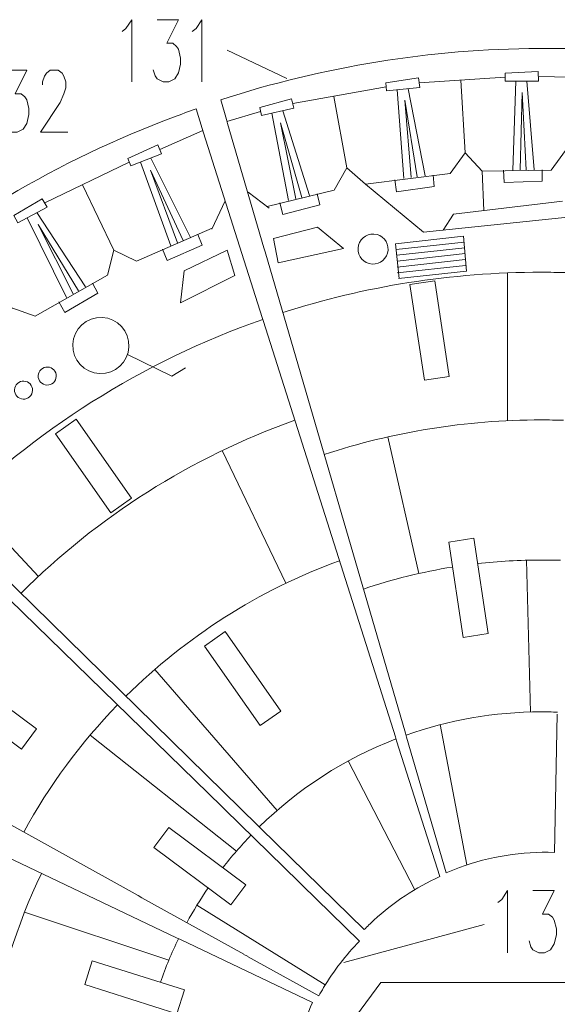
# Model space of a CAD drawing. Header units: inches. Extents: x -7.2 to 7.2, y -5.5 to 5.4.
# Tile 4 of 9: x -4.6 to -1.9, y 0.3 to 5.4. Entities that reach past the tile are written whole.
import ezdxf

# ---------------------------------------------------------------- set-up
doc = ezdxf.new("R2010")
doc.units = ezdxf.units.IN
doc.header["$MEASUREMENT"] = 0
doc.layers.add('Layer 1', color=7, linetype='Continuous')

msp = doc.modelspace()

# ---------------------------------------------------------------- linework, layer by layer
at = {"layer": 'Layer 1', "color": 1, "lineweight": 9}
for points, knots in [([(-4.1117, 5.3651), (-4.1117, 5.3651), (-4.0916, 5.3803), (-4.0916, 5.3803), (-4.0916, 5.3803), (-4.0916, 5.3803), (-4.0612, 5.4263), (-4.0612, 5.4263), (-4.0612, 5.4263), (-4.0612, 5.4263), (-4.0612, 5.1038), (-4.0612, 5.1038)], [0, 0, 0, 0, 0.25, 0.25, 0.25, 0.25, 0.5, 0.5, 0.5, 0.5, 1, 1, 1, 1]), ([(-3.9294, 5.4263), (-3.9294, 5.4263), (-3.8183, 5.4263), (-3.8183, 5.4263), (-3.8183, 5.4263), (-3.8183, 5.4263), (-3.879, 5.3038), (-3.879, 5.3038), (-3.879, 5.3038), (-3.879, 5.3038), (-3.8486, 5.3038), (-3.8486, 5.3038), (-3.8486, 5.3038), (-3.8486, 5.3038), (-3.8283, 5.2881), (-3.8283, 5.2881), (-3.8283, 5.2881), (-3.8283, 5.2881), (-3.8183, 5.2729), (-3.8183, 5.2729), (-3.8183, 5.2729), (-3.8183, 5.2729), (-3.8079, 5.2268), (-3.8079, 5.2268), (-3.8079, 5.2268), (-3.8079, 5.2268), (-3.8079, 5.196), (-3.8079, 5.196), (-3.8079, 5.196), (-3.8079, 5.196), (-3.8183, 5.1499), (-3.8183, 5.1499), (-3.8183, 5.1499), (-3.8183, 5.1499), (-3.8383, 5.1195), (-3.8383, 5.1195), (-3.8383, 5.1195), (-3.8383, 5.1195), (-3.8687, 5.1038), (-3.8687, 5.1038), (-3.8687, 5.1038), (-3.8687, 5.1038), (-3.8991, 5.1038), (-3.8991, 5.1038), (-3.8991, 5.1038), (-3.8991, 5.1038), (-3.9294, 5.1195), (-3.9294, 5.1195), (-3.9294, 5.1195), (-3.9294, 5.1195), (-3.9398, 5.1347), (-3.9398, 5.1347), (-3.9398, 5.1347), (-3.9398, 5.1347), (-3.9498, 5.1656), (-3.9498, 5.1656)], [0, 0, 0, 0, 0.066667, 0.066667, 0.066667, 0.066667, 0.133333, 0.133333, 0.133333, 0.133333, 0.2, 0.2, 0.2, 0.2, 0.266667, 0.266667, 0.266667, 0.266667, 0.333333, 0.333333, 0.333333, 0.333333, 0.4, 0.4, 0.4, 0.4, 0.466667, 0.466667, 0.466667, 0.466667, 0.533333, 0.533333, 0.533333, 0.533333, 0.6, 0.6, 0.6, 0.6, 0.666667, 0.666667, 0.666667, 0.666667, 0.733333, 0.733333, 0.733333, 0.733333, 0.8, 0.8, 0.8, 0.8, 0.866667, 0.866667, 0.866667, 0.866667, 1, 1, 1, 1]), ([(-3.7472, 5.3651), (-3.7472, 5.3651), (-3.7271, 5.3803), (-3.7271, 5.3803), (-3.7271, 5.3803), (-3.7271, 5.3803), (-3.6968, 5.4263), (-3.6968, 5.4263), (-3.6968, 5.4263), (-3.6968, 5.4263), (-3.6968, 5.1038), (-3.6968, 5.1038)], [0, 0, 0, 0, 0.25, 0.25, 0.25, 0.25, 0.5, 0.5, 0.5, 0.5, 1, 1, 1, 1]), ([(-4.717, 5.1646), (-4.717, 5.1646), (-4.6059, 5.1646), (-4.6059, 5.1646), (-4.6059, 5.1646), (-4.6059, 5.1646), (-4.6666, 5.042), (-4.6666, 5.042), (-4.6666, 5.042), (-4.6666, 5.042), (-4.6362, 5.042), (-4.6362, 5.042), (-4.6362, 5.042), (-4.6362, 5.042), (-4.6159, 5.0264), (-4.6159, 5.0264), (-4.6159, 5.0264), (-4.6159, 5.0264), (-4.6059, 5.0112), (-4.6059, 5.0112), (-4.6059, 5.0112), (-4.6059, 5.0112), (-4.5955, 4.9651), (-4.5955, 4.9651), (-4.5955, 4.9651), (-4.5955, 4.9651), (-4.5955, 4.9342), (-4.5955, 4.9342), (-4.5955, 4.9342), (-4.5955, 4.9342), (-4.6059, 4.8881), (-4.6059, 4.8881), (-4.6059, 4.8881), (-4.6059, 4.8881), (-4.6259, 4.8577), (-4.6259, 4.8577), (-4.6259, 4.8577), (-4.6259, 4.8577), (-4.6563, 4.8421), (-4.6563, 4.8421), (-4.6563, 4.8421), (-4.6563, 4.8421), (-4.6866, 4.8421), (-4.6866, 4.8421), (-4.6866, 4.8421), (-4.6866, 4.8421), (-4.717, 4.8577), (-4.717, 4.8577), (-4.717, 4.8577), (-4.717, 4.8577), (-4.7273, 4.8729), (-4.7273, 4.8729), (-4.7273, 4.8729), (-4.7273, 4.8729), (-4.7374, 4.9038), (-4.7374, 4.9038)], [0, 0, 0, 0, 0.066667, 0.066667, 0.066667, 0.066667, 0.133333, 0.133333, 0.133333, 0.133333, 0.2, 0.2, 0.2, 0.2, 0.266667, 0.266667, 0.266667, 0.266667, 0.333333, 0.333333, 0.333333, 0.333333, 0.4, 0.4, 0.4, 0.4, 0.466667, 0.466667, 0.466667, 0.466667, 0.533333, 0.533333, 0.533333, 0.533333, 0.6, 0.6, 0.6, 0.6, 0.666667, 0.666667, 0.666667, 0.666667, 0.733333, 0.733333, 0.733333, 0.733333, 0.8, 0.8, 0.8, 0.8, 0.866667, 0.866667, 0.866667, 0.866667, 1, 1, 1, 1]), ([(-4.5248, 5.0881), (-4.5248, 5.0881), (-4.5248, 5.1033), (-4.5248, 5.1033), (-4.5248, 5.1033), (-4.5248, 5.1033), (-4.5147, 5.1342), (-4.5147, 5.1342), (-4.5147, 5.1342), (-4.5147, 5.1342), (-4.5044, 5.1494), (-4.5044, 5.1494), (-4.5044, 5.1494), (-4.5044, 5.1494), (-4.4844, 5.1646), (-4.4844, 5.1646), (-4.4844, 5.1646), (-4.4844, 5.1646), (-4.4437, 5.1646), (-4.4437, 5.1646), (-4.4437, 5.1646), (-4.4437, 5.1646), (-4.4236, 5.1494), (-4.4236, 5.1494), (-4.4236, 5.1494), (-4.4236, 5.1494), (-4.4133, 5.1342), (-4.4133, 5.1342), (-4.4133, 5.1342), (-4.4133, 5.1342), (-4.4033, 5.1033), (-4.4033, 5.1033), (-4.4033, 5.1033), (-4.4033, 5.1033), (-4.4033, 5.0724), (-4.4033, 5.0724), (-4.4033, 5.0724), (-4.4033, 5.0724), (-4.4133, 5.042), (-4.4133, 5.042), (-4.4133, 5.042), (-4.4133, 5.042), (-4.4336, 4.996), (-4.4336, 4.996), (-4.4336, 4.996), (-4.4336, 4.996), (-4.5348, 4.8421), (-4.5348, 4.8421), (-4.5348, 4.8421), (-4.5348, 4.8421), (-4.3932, 4.8421), (-4.3932, 4.8421)], [0, 0, 0, 0, 0.071429, 0.071429, 0.071429, 0.071429, 0.142857, 0.142857, 0.142857, 0.142857, 0.214286, 0.214286, 0.214286, 0.214286, 0.285714, 0.285714, 0.285714, 0.285714, 0.357143, 0.357143, 0.357143, 0.357143, 0.428571, 0.428571, 0.428571, 0.428571, 0.5, 0.5, 0.5, 0.5, 0.571429, 0.571429, 0.571429, 0.571429, 0.642857, 0.642857, 0.642857, 0.642857, 0.714286, 0.714286, 0.714286, 0.714286, 0.785714, 0.785714, 0.785714, 0.785714, 0.857143, 0.857143, 0.857143, 0.857143, 1, 1, 1, 1]), ([(-2.738, 5.0567), (-2.738, 5.0567), (-2.7423, 5.0985), (-2.7423, 5.0985), (-2.7423, 5.0985), (-2.7423, 5.0985), (-2.573, 5.1241), (-2.573, 5.1241), (-2.573, 5.1241), (-2.573, 5.1241), (-2.566, 5.0746), (-2.566, 5.0746), (-2.566, 5.0746), (-2.566, 5.0746), (-2.738, 5.0567), (-2.738, 5.0567)], [0, 0, 0, 0, 0.2, 0.2, 0.2, 0.2, 0.4, 0.4, 0.4, 0.4, 0.6, 0.6, 0.6, 0.6, 1, 1, 1, 1]), ([(-2.1231, 5.1074), (-2.1231, 5.1074), (-2.1229, 5.1495), (-2.1229, 5.1495), (-2.1229, 5.1495), (-2.1229, 5.1495), (-1.9518, 5.1568), (-1.9518, 5.1568), (-1.9518, 5.1568), (-1.9518, 5.1568), (-1.9502, 5.1067), (-1.9502, 5.1067), (-1.9502, 5.1067), (-1.9502, 5.1067), (-2.1231, 5.1074), (-2.1231, 5.1074)], [0, 0, 0, 0, 0.2, 0.2, 0.2, 0.2, 0.4, 0.4, 0.4, 0.4, 0.6, 0.6, 0.6, 0.6, 1, 1, 1, 1]), ([(-3.3878, 4.929), (-3.3878, 4.929), (-3.3969, 4.97), (-3.3969, 4.97), (-3.3969, 4.97), (-3.3969, 4.97), (-3.2317, 5.015), (-3.2317, 5.015), (-3.2317, 5.015), (-3.2317, 5.015), (-3.2191, 4.9666), (-3.2191, 4.9666), (-3.2191, 4.9666), (-3.2191, 4.9666), (-3.3878, 4.929), (-3.3878, 4.929)], [0, 0, 0, 0, 0.2, 0.2, 0.2, 0.2, 0.4, 0.4, 0.4, 0.4, 0.6, 0.6, 0.6, 0.6, 1, 1, 1, 1]), ([(-4.067, 4.6673), (-4.067, 4.6673), (-4.0824, 4.7064), (-4.0824, 4.7064), (-4.0824, 4.7064), (-4.0824, 4.7064), (-3.9262, 4.7767), (-3.9262, 4.7767), (-3.9262, 4.7767), (-3.9262, 4.7767), (-3.9062, 4.7308), (-3.9062, 4.7308), (-3.9062, 4.7308), (-3.9062, 4.7308), (-4.067, 4.6673), (-4.067, 4.6673)], [0, 0, 0, 0, 0.2, 0.2, 0.2, 0.2, 0.4, 0.4, 0.4, 0.4, 0.6, 0.6, 0.6, 0.6, 1, 1, 1, 1]), ([(-2.4972, 4.6203), (-2.4972, 4.6203), (-2.4913, 4.5616), (-2.4913, 4.5616), (-2.4913, 4.5616), (-2.4913, 4.5616), (-2.687, 4.5335), (-2.687, 4.5335), (-2.687, 4.5335), (-2.687, 4.5335), (-2.6958, 4.5961), (-2.6958, 4.5961)], [0, 0, 0, 0, 0.25, 0.25, 0.25, 0.25, 0.5, 0.5, 0.5, 0.5, 1, 1, 1, 1]), ([(-1.9306, 4.6477), (-1.9306, 4.6477), (-1.9311, 4.5887), (-1.9311, 4.5887), (-1.9311, 4.5887), (-1.9311, 4.5887), (-2.1286, 4.5818), (-2.1286, 4.5818), (-2.1286, 4.5818), (-2.1286, 4.5818), (-2.1306, 4.645), (-2.1306, 4.645)], [0, 0, 0, 0, 0.25, 0.25, 0.25, 0.25, 0.5, 0.5, 0.5, 0.5, 1, 1, 1, 1]), ([(-4.6532, 4.3728), (-4.6532, 4.3728), (-4.673, 4.4098), (-4.673, 4.4098), (-4.673, 4.4098), (-4.673, 4.4098), (-4.5258, 4.4974), (-4.5258, 4.4974), (-4.5258, 4.4974), (-4.5258, 4.4974), (-4.5007, 4.4542), (-4.5007, 4.4542), (-4.5007, 4.4542), (-4.5007, 4.4542), (-4.6532, 4.3728), (-4.6532, 4.3728)], [0, 0, 0, 0, 0.2, 0.2, 0.2, 0.2, 0.4, 0.4, 0.4, 0.4, 0.6, 0.6, 0.6, 0.6, 1, 1, 1, 1]), ([(-3.0982, 4.5233), (-3.0982, 4.5233), (-3.0857, 4.4657), (-3.0857, 4.4657), (-3.0857, 4.4657), (-3.0857, 4.4657), (-3.2767, 4.4151), (-3.2767, 4.4151), (-3.2767, 4.4151), (-3.2767, 4.4151), (-3.2927, 4.4764), (-3.2927, 4.4764)], [0, 0, 0, 0, 0.25, 0.25, 0.25, 0.25, 0.5, 0.5, 0.5, 0.5, 1, 1, 1, 1]), ([(-3.7178, 4.3117), (-3.7178, 4.3117), (-3.6963, 4.2568), (-3.6963, 4.2568), (-3.6963, 4.2568), (-3.6963, 4.2568), (-3.8772, 4.1771), (-3.8772, 4.1771), (-3.8772, 4.1771), (-3.8772, 4.1771), (-3.9026, 4.2351), (-3.9026, 4.2351)], [0, 0, 0, 0, 0.25, 0.25, 0.25, 0.25, 0.5, 0.5, 0.5, 0.5, 1, 1, 1, 1]), ([(-4.2656, 4.0594), (-4.2656, 4.0594), (-4.2381, 4.0073), (-4.2381, 4.0073), (-4.2381, 4.0073), (-4.2381, 4.0073), (-4.4086, 3.9074), (-4.4086, 3.9074), (-4.4086, 3.9074), (-4.4086, 3.9074), (-4.4405, 3.9621), (-4.4405, 3.9621)], [0, 0, 0, 0, 0.25, 0.25, 0.25, 0.25, 0.5, 0.5, 0.5, 0.5, 1, 1, 1, 1]), ([(-4.2157, 3.8816), (-4.1352, 3.8782), (-4.0728, 3.8102), (-4.0762, 3.7297), (-4.0762, 3.7297), (-4.0796, 3.6493), (-4.1476, 3.5868), (-4.2281, 3.5902), (-4.2281, 3.5902), (-4.3086, 3.5936), (-4.371, 3.6616), (-4.3676, 3.7421), (-4.3676, 3.7421), (-4.3642, 3.8226), (-4.2962, 3.885), (-4.2157, 3.8816)], [0, 0, 0, 0, 0.2, 0.2, 0.2, 0.2, 0.4, 0.4, 0.4, 0.4, 0.6, 0.6, 0.6, 0.6, 1, 1, 1, 1]), ([(-2.1608, 0.8469), (-2.1608, 0.8469), (-2.1407, 0.8621), (-2.1407, 0.8621), (-2.1407, 0.8621), (-2.1407, 0.8621), (-2.1103, 0.9082), (-2.1103, 0.9082), (-2.1103, 0.9082), (-2.1103, 0.9082), (-2.1103, 0.5857), (-2.1103, 0.5857)], [0, 0, 0, 0, 0.25, 0.25, 0.25, 0.25, 0.5, 0.5, 0.5, 0.5, 1, 1, 1, 1]), ([(-1.9785, 0.9082), (-1.9785, 0.9082), (-1.8674, 0.9082), (-1.8674, 0.9082), (-1.8674, 0.9082), (-1.8674, 0.9082), (-1.9281, 0.7857), (-1.9281, 0.7857), (-1.9281, 0.7857), (-1.9281, 0.7857), (-1.8977, 0.7857), (-1.8977, 0.7857), (-1.8977, 0.7857), (-1.8977, 0.7857), (-1.8774, 0.77), (-1.8774, 0.77), (-1.8774, 0.77), (-1.8774, 0.77), (-1.8674, 0.7548), (-1.8674, 0.7548), (-1.8674, 0.7548), (-1.8674, 0.7548), (-1.857, 0.7087), (-1.857, 0.7087), (-1.857, 0.7087), (-1.857, 0.7087), (-1.857, 0.6778), (-1.857, 0.6778), (-1.857, 0.6778), (-1.857, 0.6778), (-1.8674, 0.6318), (-1.8674, 0.6318), (-1.8674, 0.6318), (-1.8674, 0.6318), (-1.8874, 0.6014), (-1.8874, 0.6014), (-1.8874, 0.6014), (-1.8874, 0.6014), (-1.9178, 0.5857), (-1.9178, 0.5857), (-1.9178, 0.5857), (-1.9178, 0.5857), (-1.9481, 0.5857), (-1.9481, 0.5857), (-1.9481, 0.5857), (-1.9481, 0.5857), (-1.9785, 0.6014), (-1.9785, 0.6014), (-1.9785, 0.6014), (-1.9785, 0.6014), (-1.9889, 0.6166), (-1.9889, 0.6166), (-1.9889, 0.6166), (-1.9889, 0.6166), (-1.9989, 0.6474), (-1.9989, 0.6474)], [0, 0, 0, 0, 0.066667, 0.066667, 0.066667, 0.066667, 0.133333, 0.133333, 0.133333, 0.133333, 0.2, 0.2, 0.2, 0.2, 0.266667, 0.266667, 0.266667, 0.266667, 0.333333, 0.333333, 0.333333, 0.333333, 0.4, 0.4, 0.4, 0.4, 0.466667, 0.466667, 0.466667, 0.466667, 0.533333, 0.533333, 0.533333, 0.533333, 0.6, 0.6, 0.6, 0.6, 0.666667, 0.666667, 0.666667, 0.666667, 0.733333, 0.733333, 0.733333, 0.733333, 0.8, 0.8, 0.8, 0.8, 0.866667, 0.866667, 0.866667, 0.866667, 1, 1, 1, 1])]:
    msp.add_open_spline(points, degree=3, knots=knots, dxfattribs=at)
at = {"layer": 'Layer 1', "lineweight": 9}
for points, knots in [([(-1.7968, 4.4129), (-1.7968, 4.4129), (-1.7785, 5.2759), (-1.7785, 5.2759), (-1.7785, 5.2759), (-1.831, 5.2772), (-1.8943, 5.2778), (-1.9469, 5.2775), (-1.9469, 5.2775), (-2.508, 5.274), (-3.0654, 5.1842), (-3.5998, 5.0109), (-3.5998, 5.0109), (-3.5998, 5.0109), (-3.5701, 4.9091), (-3.5701, 4.9091)], [0, 0, 0, 0, 0.2, 0.2, 0.2, 0.2, 0.4, 0.4, 0.4, 0.4, 0.6, 0.6, 0.6, 0.6, 1, 1, 1, 1]), ([(-3.6953, 4.8613), (-3.6953, 4.8613), (-3.7276, 4.9632), (-3.7276, 4.9632), (-3.7276, 4.9632), (-3.767, 4.9495), (-3.8058, 4.9353), (-3.8449, 4.9207), (-3.8449, 4.9207), (-4.4417, 4.697), (-4.9959, 4.3703), (-5.4807, 3.9556), (-5.4807, 3.9556), (-5.4807, 3.9556), (-5.4838, 3.8881), (-5.4838, 3.8881)], [0, 0, 0, 0, 0.2, 0.2, 0.2, 0.2, 0.4, 0.4, 0.4, 0.4, 0.6, 0.6, 0.6, 0.6, 1, 1, 1, 1]), ([(-2.4132, 3.5754), (-2.4132, 3.5754), (-2.5422, 3.5558), (-2.5422, 3.5558), (-2.5422, 3.5558), (-2.5422, 3.5558), (-2.6174, 4.0518), (-2.6174, 4.0518), (-2.6174, 4.0518), (-2.6174, 4.0518), (-2.4884, 4.0713), (-2.4884, 4.0713), (-2.4884, 4.0713), (-2.4884, 4.0713), (-2.4132, 3.5754), (-2.4132, 3.5754)], [0, 0, 0, 0, 0.2, 0.2, 0.2, 0.2, 0.4, 0.4, 0.4, 0.4, 0.6, 0.6, 0.6, 0.6, 1, 1, 1, 1]), ([(-4.0624, 2.9434), (-4.0624, 2.9434), (-4.1695, 2.8683), (-4.1695, 2.8683), (-4.1695, 2.8683), (-4.1695, 2.8683), (-4.4569, 3.2779), (-4.4569, 3.2779), (-4.4569, 3.2779), (-4.4569, 3.2779), (-4.3498, 3.3531), (-4.3498, 3.3531), (-4.3498, 3.3531), (-4.3498, 3.3531), (-4.0624, 2.9434), (-4.0624, 2.9434)], [0, 0, 0, 0, 0.2, 0.2, 0.2, 0.2, 0.4, 0.4, 0.4, 0.4, 0.6, 0.6, 0.6, 0.6, 1, 1, 1, 1]), ([(-2.211, 2.2413), (-2.211, 2.2413), (-2.34, 2.2218), (-2.34, 2.2218), (-2.34, 2.2218), (-2.34, 2.2218), (-2.4149, 2.7162), (-2.4149, 2.7162), (-2.4149, 2.7162), (-2.4149, 2.7162), (-2.2859, 2.7358), (-2.2859, 2.7358), (-2.2859, 2.7358), (-2.2859, 2.7358), (-2.211, 2.2413), (-2.211, 2.2413)], [0, 0, 0, 0, 0.2, 0.2, 0.2, 0.2, 0.4, 0.4, 0.4, 0.4, 0.6, 0.6, 0.6, 0.6, 1, 1, 1, 1]), ([(-3.2878, 1.8394), (-3.2878, 1.8394), (-3.3949, 1.7642), (-3.3949, 1.7642), (-3.3949, 1.7642), (-3.3949, 1.7642), (-3.684, 2.1762), (-3.684, 2.1762), (-3.684, 2.1762), (-3.684, 2.1762), (-3.5768, 2.2513), (-3.5768, 2.2513), (-3.5768, 2.2513), (-3.5768, 2.2513), (-3.2878, 1.8394), (-3.2878, 1.8394)], [0, 0, 0, 0, 0.2, 0.2, 0.2, 0.2, 0.4, 0.4, 0.4, 0.4, 0.6, 0.6, 0.6, 0.6, 1, 1, 1, 1]), ([(-4.6337, 1.6421), (-4.6337, 1.6421), (-5.0349, 1.9406), (-5.0349, 1.9406), (-5.0349, 1.9406), (-5.0349, 1.9406), (-4.9573, 2.0449), (-4.9573, 2.0449), (-4.9573, 2.0449), (-4.9573, 2.0449), (-4.5561, 1.7464), (-4.5561, 1.7464), (-4.5561, 1.7464), (-4.5561, 1.7464), (-4.6337, 1.6421), (-4.6337, 1.6421)], [0, 0, 0, 0, 0.2, 0.2, 0.2, 0.2, 0.4, 0.4, 0.4, 0.4, 0.6, 0.6, 0.6, 0.6, 1, 1, 1, 1]), ([(-2.6343, 1.704), (-2.6343, 1.704), (-2.4289, 1.0005), (-2.4289, 1.0005), (-2.4289, 1.0005), (-2.4069, 1.0099), (-2.3819, 1.0197), (-2.3594, 1.028), (-2.3594, 1.028), (-2.2021, 1.0851), (-2.0349, 1.1118), (-1.8671, 1.1063), (-1.8671, 1.1063), (-1.8671, 1.1063), (-1.8519, 1.8225), (-1.8519, 1.8225)], [0, 0, 0, 0, 0.2, 0.2, 0.2, 0.2, 0.4, 0.4, 0.4, 0.4, 0.6, 0.6, 0.6, 0.6, 1, 1, 1, 1]), ([(-3.5463, 0.8332), (-3.5463, 0.8332), (-3.9466, 1.131), (-3.9466, 1.131), (-3.9466, 1.131), (-3.9466, 1.131), (-3.869, 1.2353), (-3.869, 1.2353), (-3.869, 1.2353), (-3.869, 1.2353), (-3.4687, 0.9375), (-3.4687, 0.9375), (-3.4687, 0.9375), (-3.4687, 0.9375), (-3.5463, 0.8332), (-3.5463, 0.8332)], [0, 0, 0, 0, 0.2, 0.2, 0.2, 0.2, 0.4, 0.4, 0.4, 0.4, 0.6, 0.6, 0.6, 0.6, 1, 1, 1, 1]), ([(-2.4624, 0.9807), (-2.5877, 0.9234), (-2.7031, 0.8469), (-2.8045, 0.754), (-2.8045, 0.754), (-2.8216, 0.7383), (-2.8384, 0.7221), (-2.8547, 0.7055), (-2.8547, 0.7055), (-2.8547, 0.7055), (-3.3915, 1.2308), (-3.3915, 1.2308)], [0, 0, 0, 0, 0.25, 0.25, 0.25, 0.25, 0.5, 0.5, 0.5, 0.5, 1, 1, 1, 1]), ([(-3.4605, 0.5666), (-3.4605, 0.5666), (-3.0903, 0.3613), (-3.0903, 0.3613), (-3.0903, 0.3613), (-3.0824, 0.3756), (-3.0738, 0.3905), (-3.0653, 0.4045), (-3.0653, 0.4045), (-3.0127, 0.4917), (-2.9501, 0.5727), (-2.8788, 0.6456), (-2.8788, 0.6456), (-2.8788, 0.6456), (-3.1786, 0.9378), (-3.1786, 0.9378)], [0, 0, 0, 0, 0.2, 0.2, 0.2, 0.2, 0.4, 0.4, 0.4, 0.4, 0.6, 0.6, 0.6, 0.6, 1, 1, 1, 1]), ([(-3.7872, 0.3925), (-3.7872, 0.3925), (-3.8266, 0.2683), (-3.8266, 0.2683), (-3.8266, 0.2683), (-3.8266, 0.2683), (-4.3055, 0.42), (-4.3055, 0.42), (-4.3055, 0.42), (-4.3055, 0.42), (-4.2662, 0.5442), (-4.2662, 0.5442), (-4.2662, 0.5442), (-4.2662, 0.5442), (-3.7872, 0.3925), (-3.7872, 0.3925)], [0, 0, 0, 0, 0.2, 0.2, 0.2, 0.2, 0.4, 0.4, 0.4, 0.4, 0.6, 0.6, 0.6, 0.6, 1, 1, 1, 1]), ([(-1.2839, 0.0202), (-1.2839, 0.0202), (-1.2839, 0.0726), (-1.2839, 0.0726), (-1.2839, 0.0726), (-1.2839, 0.0726), (-1.5483, 0.4313), (-1.5483, 0.4313), (-1.5483, 0.4313), (-1.5483, 0.4313), (-2.7679, 0.4313), (-2.7679, 0.4313), (-2.7679, 0.4313), (-2.7679, 0.4313), (-3.0447, 0.0559), (-3.0447, 0.0559), (-3.0447, 0.0559), (-3.0447, 0.0559), (-3.0447, 0.0202), (-3.0447, 0.0202)], [0, 0, 0, 0, 0.166667, 0.166667, 0.166667, 0.166667, 0.333333, 0.333333, 0.333333, 0.333333, 0.5, 0.5, 0.5, 0.5, 0.666667, 0.666667, 0.666667, 0.666667, 1, 1, 1, 1]), ([(-3.1229, 0.3271), (-3.1768, 0.2133), (-3.2268, 0.0641), (-3.2355, -0.0626), (-3.2355, -0.0626), (-3.2355, -0.0626), (-3.9983, 0.0333), (-3.9983, 0.0333)], [0, 0, 0, 0, 0.333333, 0.333333, 0.333333, 0.333333, 1, 1, 1, 1])]:
    msp.add_open_spline(points, degree=3, knots=knots, dxfattribs=at)
at = {"layer": 'Layer 1', "color": 1, "lineweight": 9}
for points in [[(-3.5663, 5.2688), (-3.5663, 5.2688), (-3.2567, 5.122), (-3.2567, 5.122)], [(-2.6491, 4.6025), (-2.6491, 4.6025), (-2.6829, 5.0624), (-2.6829, 5.0624)], [(-2.6258, 5.0684), (-2.6258, 5.0684), (-2.5387, 4.6159), (-2.5387, 4.6159)], [(-2.0835, 4.6463), (-2.0835, 4.6463), (-2.0677, 5.1072), (-2.0677, 5.1072)], [(-2.0103, 5.107), (-2.0103, 5.107), (-1.9724, 4.6477), (-1.9724, 4.6477)], [(-3.5636, 4.888), (-3.5636, 4.888), (-3.5703, 4.9091), (-3.5703, 4.9091)], [(-3.2471, 4.4881), (-3.2471, 4.4881), (-3.3337, 4.941), (-3.3337, 4.941)], [(-3.2777, 4.9535), (-3.2777, 4.9535), (-3.139, 4.5141), (-3.139, 4.5141)], [(-3.6886, 4.8402), (-3.6886, 4.8402), (-3.6953, 4.8613), (-3.6953, 4.8613)], [(-3.9621, 4.7087), (-3.9621, 4.7087), (-3.7566, 4.2963), (-3.7566, 4.2963)], [(-3.8593, 4.2538), (-3.8593, 4.2538), (-4.0155, 4.6877), (-4.0155, 4.6877)], [(-2.8477, 4.5722), (-2.8477, 4.5722), (-2.4085, 4.6286), (-2.4085, 4.6286)], [(-2.2427, 4.64), (-2.2427, 4.64), (-1.8832, 4.6449), (-1.8832, 4.6449)], [(-3.3591, 4.4574), (-3.3591, 4.4574), (-3.0111, 4.5417), (-3.0111, 4.5417)], [(-4.3996, 3.9856), (-4.3996, 3.9856), (-4.6044, 4.3988), (-4.6044, 4.3988)], [(-4.5537, 4.4259), (-4.5537, 4.4259), (-4.3024, 4.0396), (-4.3024, 4.0396)], [(-3.6435, 4.3448), (-3.6435, 4.3448), (-4.0374, 4.1736), (-4.0374, 4.1736)], [(-2.3388, 4.3031), (-2.3388, 4.3031), (-2.323, 4.1216), (-2.323, 4.1216)], [(-3.3692, 4.2211), (-3.3692, 4.2211), (-3.3754, 4.2424), (-3.3754, 4.2424)], [(-2.6925, 4.2643), (-2.6925, 4.2643), (-2.6727, 4.0833), (-2.6727, 4.0833)], [(-4.1866, 4.1005), (-4.1866, 4.1005), (-4.5626, 3.8886), (-4.5626, 3.8886)], [(-3.3775, 3.861), (-3.3775, 3.861), (-3.3842, 3.8821), (-3.3842, 3.8821)], [(-2.6861, 1.6848), (-2.6861, 1.6848), (-2.6928, 1.7059), (-2.6928, 1.7059)], [(-2.6343, 1.704), (-2.6343, 1.704), (-2.6405, 1.7253), (-2.6405, 1.7253)], [(-3.5946, 1.3435), (-3.5946, 1.3435), (-3.5788, 1.328), (-3.5788, 1.328)], [(-3.3915, 1.2308), (-3.3915, 1.2308), (-3.4073, 1.2463), (-3.4073, 1.2463)], [(-3.1944, 0.9533), (-3.1944, 0.9533), (-3.1786, 0.9378), (-3.1786, 0.9378)], [(-4.0285, 0.8818), (-4.0285, 0.8818), (-4.0092, 0.871), (-4.0092, 0.871)], [(-2.2315, 0.7325), (-2.2315, 0.7325), (-2.9609, 0.5353), (-2.9609, 0.5353)], [(-3.8286, 0.6631), (-3.8286, 0.6631), (-3.8086, 0.6536), (-3.8086, 0.6536)], [(-3.4801, 0.5768), (-3.4801, 0.5768), (-3.4602, 0.5673), (-3.4602, 0.5673)]]:
    msp.add_open_spline(points, degree=3, dxfattribs=at)
at = {"layer": 'Layer 1', "color": 5, "lineweight": 9}
for points in [[(-2.123, 5.1285), (-2.123, 5.1285), (-2.5695, 5.0994), (-2.5695, 5.0994)], [(-2.3528, 5.1121), (-2.3528, 5.1121), (-2.3296, 4.736), (-2.3296, 4.736)], [(-1.951, 5.1317), (-1.951, 5.1317), (-1.7816, 5.1281), (-1.7816, 5.1281)], [(-2.7402, 5.0776), (-2.7402, 5.0776), (-3.2254, 4.9908), (-3.2254, 4.9908)], [(-3.0116, 5.0285), (-3.0116, 5.0285), (-2.9451, 4.6576), (-2.9451, 4.6576)], [(-3.3924, 4.9495), (-3.3924, 4.9495), (-3.567, 4.8985), (-3.567, 4.8985)], [(-3.9162, 4.7537), (-3.9162, 4.7537), (-3.6919, 4.8508), (-3.6919, 4.8508)], [(-1.8832, 4.6449), (-1.8832, 4.6449), (-1.7908, 4.7743), (-1.7908, 4.7743)], [(-4.0747, 4.6869), (-4.0747, 4.6869), (-4.5133, 4.4758), (-4.5133, 4.4758)], [(-2.2427, 4.64), (-2.2427, 4.64), (-2.234, 4.4362), (-2.234, 4.4362)], [(-4.3174, 4.5693), (-4.3174, 4.5693), (-4.1541, 4.2298), (-4.1541, 4.2298)], [(-3.4573, 4.5307), (-3.4573, 4.5307), (-3.3481, 4.4492), (-3.3481, 4.4492)], [(-3.5762, 4.4865), (-3.5762, 4.4865), (-3.6454, 4.3395), (-3.6454, 4.3395)], [(-2.3388, 4.3031), (-2.3388, 4.3031), (-2.6925, 4.2643), (-2.6925, 4.2643)], [(-2.335, 4.2729), (-2.335, 4.2729), (-2.6888, 4.2342), (-2.6888, 4.2342)], [(-2.3319, 4.2428), (-2.3319, 4.2428), (-2.6856, 4.204), (-2.6856, 4.204)], [(-2.3298, 4.2125), (-2.3298, 4.2125), (-2.6836, 4.1737), (-2.6836, 4.1737)], [(-2.3301, 4.1819), (-2.3301, 4.1819), (-2.6838, 4.1431), (-2.6838, 4.1431)], [(-2.3289, 4.1515), (-2.3289, 4.1515), (-2.6827, 4.1127), (-2.6827, 4.1127)], [(-2.323, 4.1216), (-2.323, 4.1216), (-2.6768, 4.0828), (-2.6768, 4.0828)], [(-2.1114, 3.3457), (-2.1114, 3.3457), (-2.1114, 4.1125), (-2.1114, 4.1125)], [(-5.0296, 2.834), (-4.5697, 3.2941), (-4.0079, 3.6522), (-3.3808, 3.8716)], [(-4.6372, 2.4499), (-4.2395, 2.8466), (-3.7549, 3.1563), (-3.2145, 3.3479)], [(-2.5716, 2.5527), (-2.5716, 2.5527), (-2.7311, 3.2619), (-2.7311, 3.2619)], [(-3.5918, 3.1908), (-3.5918, 3.1908), (-3.2609, 2.5026), (-3.2609, 2.5026)], [(-4.9206, 2.9394), (-4.9206, 2.9394), (-4.5459, 2.5381), (-4.5459, 2.5381)], [(-4.0915, 1.9159), (-3.7803, 2.2245), (-3.4031, 2.4667), (-2.9831, 2.6196)], [(-1.9912, 1.8344), (-1.9912, 1.8344), (-2.0117, 2.6222), (-2.0117, 2.6222)], [(-2.8586, 2.4722), (-2.7093, 2.5226), (-2.5544, 2.5612), (-2.3953, 2.5867)], [(-3.9417, 2.0549), (-3.9417, 2.0549), (-3.3072, 1.3234), (-3.3072, 1.3234)], [(-4.6226, 1.2113), (-4.4901, 1.4529), (-4.326, 1.6747), (-4.1358, 1.8711)], [(-2.4597, 1.769), (-2.4597, 1.769), (-2.3211, 1.0412), (-2.3211, 1.0412)], [(-4.2779, 1.7139), (-4.2779, 1.7139), (-3.5178, 1.1129), (-3.5178, 1.1129)], [(-3.3994, 1.2385), (-3.198, 1.4355), (-2.957, 1.5921), (-2.6895, 1.6953)], [(-2.9377, 1.5803), (-2.9377, 1.5803), (-2.592, 0.9125), (-2.592, 0.9125)], [(-3.5886, 1.0267), (-3.5429, 1.0855), (-3.4941, 1.1417), (-3.4425, 1.1951)], [(-4.7912, 0.133), (-4.7496, 0.4389), (-4.66, 0.7296), (-4.5303, 0.9971)], [(-3.7757, 0.7415), (-3.7419, 0.8035), (-3.705, 0.8637), (-3.6653, 0.9217)], [(-3.7228, 0.833), (-3.7228, 0.833), (-3.0564, 0.4191), (-3.0564, 0.4191)], [(-4.6182, 0.7967), (-4.6182, 0.7967), (-3.8691, 0.5467), (-3.8691, 0.5467)], [(-3.9129, 0.4323), (-3.8858, 0.5098), (-3.8543, 0.5853), (-3.8186, 0.6583)]]:
    msp.add_open_spline(points, degree=3, dxfattribs=at)
for points, knots in [([(-2.6109, 4.6074), (-2.6109, 4.6074), (-2.6442, 5.008), (-2.6442, 5.008), (-2.6442, 5.008), (-2.6442, 5.008), (-2.5797, 4.6112), (-2.5797, 4.6112)], [0, 0, 0, 0, 0.333333, 0.333333, 0.333333, 0.333333, 1, 1, 1, 1]), ([(-2.045, 4.6471), (-2.045, 4.6471), (-2.0351, 5.049), (-2.0351, 5.049), (-2.0351, 5.049), (-2.0351, 5.049), (-2.0136, 4.6475), (-2.0136, 4.6475)], [0, 0, 0, 0, 0.333333, 0.333333, 0.333333, 0.333333, 1, 1, 1, 1]), ([(-3.2097, 4.4974), (-3.2097, 4.4974), (-3.289, 4.8915), (-3.289, 4.8915), (-3.289, 4.8915), (-3.289, 4.8915), (-3.1791, 4.5047), (-3.1791, 4.5047)], [0, 0, 0, 0, 0.333333, 0.333333, 0.333333, 0.333333, 1, 1, 1, 1]), ([(-2.4085, 4.6286), (-2.4085, 4.6286), (-2.3296, 4.736), (-2.3296, 4.736), (-2.3296, 4.736), (-2.3296, 4.736), (-2.2427, 4.64), (-2.2427, 4.64)], [0, 0, 0, 0, 0.333333, 0.333333, 0.333333, 0.333333, 1, 1, 1, 1]), ([(-3.0111, 4.5417), (-3.0111, 4.5417), (-2.9451, 4.6576), (-2.9451, 4.6576), (-2.9451, 4.6576), (-2.9451, 4.6576), (-2.8477, 4.5722), (-2.8477, 4.5722)], [0, 0, 0, 0, 0.333333, 0.333333, 0.333333, 0.333333, 1, 1, 1, 1]), ([(-3.8238, 4.2688), (-3.8238, 4.2688), (-3.9636, 4.6457), (-3.9636, 4.6457), (-3.9636, 4.6457), (-3.9636, 4.6457), (-3.7947, 4.2808), (-3.7947, 4.2808)], [0, 0, 0, 0, 0.333333, 0.333333, 0.333333, 0.333333, 1, 1, 1, 1]), ([(-1.797, 4.4018), (-1.797, 4.4018), (-2.5474, 4.3242), (-2.5474, 4.3242), (-2.5474, 4.3242), (-2.5474, 4.3242), (-2.8477, 4.5722), (-2.8477, 4.5722)], [0, 0, 0, 0, 0.333333, 0.333333, 0.333333, 0.333333, 1, 1, 1, 1]), ([(-1.8255, 4.484), (-1.8255, 4.484), (-2.3906, 4.4179), (-2.3906, 4.4179), (-2.3906, 4.4179), (-2.3906, 4.4179), (-2.4445, 4.3349), (-2.4445, 4.3349)], [0, 0, 0, 0, 0.333333, 0.333333, 0.333333, 0.333333, 1, 1, 1, 1]), ([(-4.366, 4.0046), (-4.366, 4.0046), (-4.548, 4.363), (-4.548, 4.363), (-4.548, 4.363), (-4.548, 4.363), (-4.3386, 4.0199), (-4.3386, 4.0199)], [0, 0, 0, 0, 0.333333, 0.333333, 0.333333, 0.333333, 1, 1, 1, 1]), ([(-3.0968, 4.3503), (-3.0968, 4.3503), (-3.3249, 4.2917), (-3.3249, 4.2917), (-3.3249, 4.2917), (-3.3249, 4.2917), (-3.3016, 4.1649), (-3.3016, 4.1649), (-3.3016, 4.1649), (-3.3016, 4.1649), (-2.9629, 4.2401), (-2.9629, 4.2401), (-2.9629, 4.2401), (-2.9629, 4.2401), (-3.0968, 4.3503), (-3.0968, 4.3503)], [0, 0, 0, 0, 0.2, 0.2, 0.2, 0.2, 0.4, 0.4, 0.4, 0.4, 0.6, 0.6, 0.6, 0.6, 1, 1, 1, 1]), ([(-2.8037, 4.3143), (-2.7606, 4.3116), (-2.7279, 4.2745), (-2.7307, 4.2314), (-2.7307, 4.2314), (-2.7334, 4.1883), (-2.7705, 4.1556), (-2.8136, 4.1583), (-2.8136, 4.1583), (-2.8566, 4.1611), (-2.8893, 4.1982), (-2.8866, 4.2412), (-2.8866, 4.2412), (-2.8839, 4.2843), (-2.8468, 4.317), (-2.8037, 4.3143)], [0, 0, 0, 0, 0.2, 0.2, 0.2, 0.2, 0.4, 0.4, 0.4, 0.4, 0.6, 0.6, 0.6, 0.6, 1, 1, 1, 1]), ([(-4.1866, 4.1005), (-4.1866, 4.1005), (-4.1541, 4.2298), (-4.1541, 4.2298), (-4.1541, 4.2298), (-4.1541, 4.2298), (-4.0374, 4.1736), (-4.0374, 4.1736)], [0, 0, 0, 0, 0.333333, 0.333333, 0.333333, 0.333333, 1, 1, 1, 1]), ([(-3.789, 4.1234), (-3.789, 4.1234), (-3.5654, 4.2312), (-3.5654, 4.2312), (-3.5654, 4.2312), (-3.5654, 4.2312), (-3.5267, 4.0992), (-3.5267, 4.0992), (-3.5267, 4.0992), (-3.5267, 4.0992), (-3.809, 3.9574), (-3.809, 3.9574), (-3.809, 3.9574), (-3.809, 3.9574), (-3.789, 4.1234), (-3.789, 4.1234)], [0, 0, 0, 0, 0.2, 0.2, 0.2, 0.2, 0.4, 0.4, 0.4, 0.4, 0.6, 0.6, 0.6, 0.6, 1, 1, 1, 1]), ([(-3.2773, 3.9064), (-2.8545, 4.0425), (-2.4036, 4.116), (-1.9355, 4.116), (-1.9355, 4.116), (-1.8912, 4.116), (-1.8471, 4.1153), (-1.8032, 4.114)], [0, 0, 0, 0, 0.333333, 0.333333, 0.333333, 0.333333, 1, 1, 1, 1]), ([(-4.7026, 3.7991), (-4.7026, 3.7991), (-4.6849, 3.9312), (-4.6849, 3.9312), (-4.6849, 3.9312), (-4.6849, 3.9312), (-4.5626, 3.8886), (-4.5626, 3.8886)], [0, 0, 0, 0, 0.333333, 0.333333, 0.333333, 0.333333, 1, 1, 1, 1]), ([(-4.0836, 3.6895), (-4.0836, 3.6895), (-3.8539, 3.5761), (-3.8539, 3.5761), (-3.8539, 3.5761), (-3.8539, 3.5761), (-3.7825, 3.6206), (-3.7825, 3.6206)], [0, 0, 0, 0, 0.333333, 0.333333, 0.333333, 0.333333, 1, 1, 1, 1]), ([(-4.4983, 3.6244), (-4.4724, 3.6233), (-4.4524, 3.6014), (-4.4535, 3.5756), (-4.4535, 3.5756), (-4.4546, 3.5497), (-4.4764, 3.5296), (-4.5023, 3.5307), (-4.5023, 3.5307), (-4.5282, 3.5318), (-4.5482, 3.5537), (-4.5471, 3.5796), (-4.5471, 3.5796), (-4.546, 3.6054), (-4.5242, 3.6255), (-4.4983, 3.6244)], [0, 0, 0, 0, 0.2, 0.2, 0.2, 0.2, 0.4, 0.4, 0.4, 0.4, 0.6, 0.6, 0.6, 0.6, 1, 1, 1, 1]), ([(-4.6213, 3.5514), (-4.5954, 3.5503), (-4.5754, 3.5285), (-4.5765, 3.5026), (-4.5765, 3.5026), (-4.5776, 3.4767), (-4.5994, 3.4567), (-4.6253, 3.4578), (-4.6253, 3.4578), (-4.6512, 3.4589), (-4.6712, 3.4807), (-4.6701, 3.5066), (-4.6701, 3.5066), (-4.669, 3.5324), (-4.6472, 3.5525), (-4.6213, 3.5514)], [0, 0, 0, 0, 0.2, 0.2, 0.2, 0.2, 0.4, 0.4, 0.4, 0.4, 0.6, 0.6, 0.6, 0.6, 1, 1, 1, 1]), ([(-3.0624, 3.1704), (-2.7079, 3.2869), (-2.329, 3.3499), (-1.9355, 3.3499), (-1.9355, 3.3499), (-1.8967, 3.3499), (-1.858, 3.3493), (-1.8194, 3.3481)], [0, 0, 0, 0, 0.333333, 0.333333, 0.333333, 0.333333, 1, 1, 1, 1]), ([(-2.266, 2.6044), (-2.1576, 2.6168), (-2.0473, 2.6231), (-1.9355, 2.6231), (-1.9355, 2.6231), (-1.9018, 2.6231), (-1.8683, 2.6226), (-1.8349, 2.6214)], [0, 0, 0, 0, 0.333333, 0.333333, 0.333333, 0.333333, 1, 1, 1, 1]), ([(-2.6374, 1.7146), (-2.418, 1.7927), (-2.1817, 1.8352), (-1.9355, 1.8352), (-1.9355, 1.8352), (-1.9074, 1.8352), (-1.8795, 1.8346), (-1.8516, 1.8335)], [0, 0, 0, 0, 0.333333, 0.333333, 0.333333, 0.333333, 1, 1, 1, 1])]:
    msp.add_open_spline(points, degree=3, knots=knots, dxfattribs=at)
at = {"layer": 'Layer 1', "lineweight": 9}
for points in [[(-3.5639, 4.8879), (-3.5639, 4.8879), (-3.3754, 4.2424), (-3.3754, 4.2424)], [(-3.3842, 3.8821), (-3.3842, 3.8821), (-3.6886, 4.8402), (-3.6886, 4.8402)], [(-3.3692, 4.2211), (-3.3692, 4.2211), (-2.6405, 1.7253), (-2.6405, 1.7253)], [(-2.6928, 1.7059), (-2.6928, 1.7059), (-3.3775, 3.861), (-3.3775, 3.861)], [(-3.5946, 1.3435), (-3.5946, 1.3435), (-5.386, 3.09), (-5.386, 3.09)], [(-5.0217, 2.8263), (-5.0217, 2.8263), (-3.4073, 1.2463), (-3.4073, 1.2463)], [(-6.2313, 2.1038), (-6.2313, 2.1038), (-4.0285, 0.8818), (-4.0285, 0.8818)], [(-2.4624, 0.9807), (-2.4624, 0.9807), (-2.6861, 1.6848), (-2.6861, 1.6848)], [(-3.8286, 0.6631), (-3.8286, 0.6631), (-5.8684, 1.6343), (-5.8684, 1.6343)], [(-3.1944, 0.9533), (-3.1944, 0.9533), (-3.5788, 1.328), (-3.5788, 1.328)], [(-4.0092, 0.871), (-4.0092, 0.871), (-3.4799, 0.5774), (-3.4799, 0.5774)], [(-3.1229, 0.3271), (-3.1229, 0.3271), (-3.8086, 0.6536), (-3.8086, 0.6536)]]:
    msp.add_open_spline(points, degree=3, dxfattribs=at)

doc.saveas('drawing.dxf')
